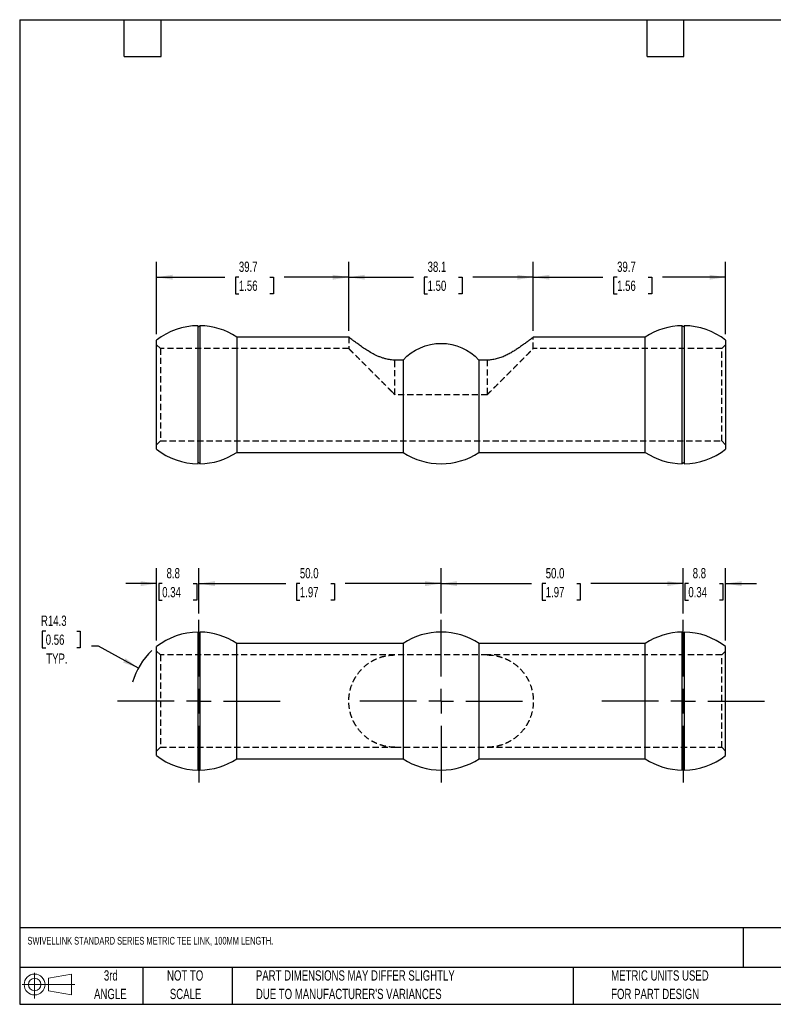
# Model space of a CAD drawing. Header units: millimetres. Extents: x 6 to 273, y 6 to 210.
# Tile 1 of 2: x 6 to 162, y 6 to 210. Entities that reach past the tile are written whole.
import ezdxf

# ---------------------------------------------------------------- set-up
doc = ezdxf.new("R2010")
doc.units = ezdxf.units.MM
doc.linetypes.add('CENTERX2', pattern=[20.32, 12.7, -2.54, 2.54, -2.54])
doc.linetypes.add('HIDDEN', pattern=[1.905, 1.27, -0.635])
doc.layers.add('CENTER', color=40, linetype='CENTERX2')
doc.layers.add('HIDDEN', color=102, linetype='HIDDEN')
doc.layers.add('DIMENSIONS', color=140, linetype='Continuous', lineweight=25)
doc.layers.add('TEXT', color=140, linetype='Continuous', lineweight=25)
doc.styles.add('SLDTEXTSTYLE0', font='TXT', dxfattribs={"width": 0.7})
doc.dimstyles.new('SLDDIMSTYLE0', dxfattribs={"dimtxt": 2.158008, "dimasz": 3.302, "dimexe": 0, "dimexo": 0.0625, "dimgap": 0.539502, "dimtad": 0, "dimtih": 1, "dimtoh": 1, "dimrnd": 1e-09, "dimzin": 12, "dimdsep": 46, "dimtxsty": 'SLDTEXTSTYLE0', "dimsah": 1, "dimcen": 0, "dimadec": 0, "dimazin": 3, "dimtfac": 1, "dimtofl": 0, "dimtmove": 0, "dimatfit": 3, "dimfxl": 0, "dimfrac": 2, "dimtolj": 1, "dimtzin": 12, "dimarcsym": 0})
doc.dimstyles.new('SLDDIMSTYLE1', dxfattribs={"dimtxt": 2.158008, "dimasz": 3.302, "dimexe": 0, "dimexo": 0.0625, "dimgap": 0.539502, "dimtad": 0, "dimtih": 1, "dimtoh": 1, "dimrnd": 1e-09, "dimzin": 12, "dimdsep": 46, "dimtxsty": 'SLDTEXTSTYLE0', "dimsah": 1, "dimcen": 0.09, "dimadec": 0, "dimazin": 3, "dimtfac": 1, "dimtmove": 0, "dimatfit": 0, "dimfxl": 0, "dimfrac": 2, "dimtolj": 1, "dimtzin": 12, "dimarcsym": 0})
doc.dimstyles.new('SLDDIMSTYLE2', dxfattribs={"dimtxt": 2.158008, "dimasz": 3.302, "dimexe": 0, "dimexo": 0.0625, "dimgap": 0.539502, "dimtad": 0, "dimtih": 1, "dimtoh": 1, "dimrnd": 1e-09, "dimzin": 4, "dimdsep": 46, "dimtxsty": 'SLDTEXTSTYLE0', "dimsah": 1, "dimcen": 0.09, "dimadec": 0, "dimazin": 1, "dimtfac": 1, "dimtofl": 0, "dimtmove": 0, "dimatfit": 3, "dimfxl": 0, "dimfrac": 2, "dimtolj": 1, "dimtzin": 12, "dimarcsym": 0})
doc.dimstyles.new('SLDDIMSTYLE4', dxfattribs={"dimtxt": 2.158008, "dimasz": 3.302, "dimexe": 0, "dimexo": 0.0625, "dimgap": 0.539502, "dimtad": 0, "dimtih": 1, "dimtoh": 1, "dimrnd": 1e-09, "dimzin": 12, "dimdsep": 46, "dimtxsty": 'SLDTEXTSTYLE0', "dimsah": 1, "dimcen": 0.09, "dimadec": 0, "dimazin": 3, "dimtfac": 1, "dimtofl": 0, "dimtmove": 0, "dimatfit": 3, "dimfxl": 0, "dimfrac": 2, "dimtolj": 1, "dimtzin": 12, "dimarcsym": 0})

# ---------------------------------------------------------------- blocks, each defined once
blk = doc.blocks.new('Block11')
at = {"color": 7, "linetype": 'Continuous', "lineweight": 18}
for p, q in [((2.59, 5.31), (2.59, 0)), ((5.48, 4.17), (10.18, 5.03)), ((5.48, 1.6), (5.48, 4.17)), ((10.18, 5.03), (10.18, 0.73)), ((0, 2.88), (10.87, 2.88)), ((5.48, 1.6), (10.18, 0.73))]:
    blk.add_line(p, q, dxfattribs=at)
for radius in [2.15, 1.29]:
    blk.add_circle((2.59, 2.88), radius, dxfattribs=at)
blk = doc.blocks.new('Block12')
at = {"color": 7, "linetype": 'Continuous'}
blk.add_blockref('Block11', (0, 0), dxfattribs=at)
blk = doc.blocks.new('SW_NOTE_0_2')
at = {"layer": 'TEXT', "color": 0, "char_height": 2.1167, "attachment_point": 1, "style": 'SLDTEXTSTYLE0'}
for s, insert in [('PART DIMENSIONS MAY DIFFER SLIGHTLY', (0, 2.73)), ("DUE TO MANUFACTURER'S VARIANCES", (0, -1.09))]:
    blk.add_mtext(s, dxfattribs=dict(at, insert=insert))
blk = doc.blocks.new('SW_NOTE_0_3')
at = {"layer": 'TEXT', "color": 0, "char_height": 2.117, "attachment_point": 2, "style": 'SLDTEXTSTYLE0'}
for s, insert in [('NOT TO', (5.26, 2.73)), ('SCALE', (5.35, -1.09))]:
    blk.add_mtext(s, dxfattribs=dict(at, insert=insert))
blk = doc.blocks.new('SW_NOTE_0_4')
at = {"layer": 'TEXT', "color": 0, "char_height": 2.117, "attachment_point": 2, "style": 'SLDTEXTSTYLE0'}
for s, insert in [('3rd', (2.32, 2.73)), ('ANGLE', (2.22, -1.09))]:
    blk.add_mtext(s, dxfattribs=dict(at, insert=insert))
blk = doc.blocks.new('SW_NOTE_0_5')
at = {"layer": 'TEXT', "color": 0, "char_height": 2.1167, "attachment_point": 1, "style": 'SLDTEXTSTYLE0'}
for s, insert in [('METRIC UNITS USED', (0, 2.73)), ('FOR PART DESIGN', (0, -1.09))]:
    blk.add_mtext(s, dxfattribs=dict(at, insert=insert))
blk = doc.blocks.new('_D')
at = {"layer": 'DIMENSIONS'}
for p, q in [((11.73, 83.36), (11.01, 83.36)), ((11.01, 83.36), (11.01, 79.93)), ((18.14, 83.36), (18.87, 83.36)), ((18.87, 83.36), (18.87, 79.93)), ((11.01, 79.93), (11.73, 79.93)), ((18.87, 79.93), (18.14, 79.93)), ((22.64, 80.23), (21.18, 80.23)), ((30.85, 75.75), (22.64, 80.23))]:
    blk.add_line(p, q, dxfattribs=at)
blk.add_arc((43.36, 68.92), 14.25, 132.9747, 163.9419, dxfattribs=at)
blk.add_solid([(30.85, 75.75), (28.2, 77.77), (27.71, 76.88)], dxfattribs=at)
at = {"layer": 'DIMENSIONS', "char_height": 2.117, "attachment_point": 1, "style": 'SLDTEXTSTYLE0'}
for s, insert in [('R14.3', (10.75, 86.57)), ('0.56', (11.73, 82.66)), ('TYP.', (11.83, 78.75))]:
    blk.add_mtext(s, dxfattribs=dict(at, insert=insert))
blk = doc.blocks.new('_D_1')
at = {"layer": 'DIMENSIONS'}
for p, q in [((34.61, 81.44), (34.61, 96.35)), ((43.36, 86.98), (43.36, 96.35)), ((34.61, 93.17), (28.26, 93.17)), ((35.78, 93.17), (35.06, 93.17)), ((35.06, 93.17), (35.06, 89.74)), ((42.2, 93.17), (42.92, 93.17)), ((42.92, 93.17), (42.92, 89.74)), ((43.36, 93.17), (49.71, 93.17)), ((35.06, 89.74), (35.78, 89.74)), ((42.92, 89.74), (42.2, 89.74))]:
    blk.add_line(p, q, dxfattribs=at)
for points in [[(34.61, 93.17), (31.31, 93.68), (31.31, 92.66)], [(43.36, 93.17), (46.66, 92.66), (46.66, 93.68)]]:
    blk.add_solid(points, dxfattribs=at)
at = {"layer": 'DIMENSIONS', "char_height": 2.117, "attachment_point": 1, "style": 'SLDTEXTSTYLE0'}
for s, insert in [('8.8', (36.68, 96.38)), ('0.34', (35.78, 92.47))]:
    blk.add_mtext(s, dxfattribs=dict(at, insert=insert))
blk = doc.blocks.new('_D_2')
at = {"layer": 'DIMENSIONS'}
for p, q in [((43.36, 86.98), (43.36, 96.35)), ((93.36, 86.98), (93.36, 96.35)), ((43.36, 93.17), (61.28, 93.17)), ((64.21, 93.17), (63.48, 93.17)), ((63.48, 93.17), (63.48, 89.74)), ((70.62, 93.17), (71.34, 93.17)), ((71.34, 93.17), (71.34, 89.74)), ((93.36, 93.17), (73.54, 93.17)), ((63.48, 89.74), (64.21, 89.74)), ((71.34, 89.74), (70.62, 89.74))]:
    blk.add_line(p, q, dxfattribs=at)
for points in [[(43.36, 93.17), (46.66, 92.66), (46.66, 93.68)], [(93.36, 93.17), (90.06, 93.68), (90.06, 92.66)]]:
    blk.add_solid(points, dxfattribs=at)
at = {"layer": 'DIMENSIONS', "char_height": 2.117, "attachment_point": 1, "style": 'SLDTEXTSTYLE0'}
for s, insert in [('50.0', (64.21, 96.38)), ('1.97', (64.21, 92.47))]:
    blk.add_mtext(s, dxfattribs=dict(at, insert=insert))
blk = doc.blocks.new('_D_3')
at = {"layer": 'DIMENSIONS'}
for p, q in [((93.36, 86.98), (93.36, 96.35)), ((143.36, 86.98), (143.36, 96.35)), ((93.36, 93.17), (112.04, 93.17)), ((114.97, 93.17), (114.24, 93.17)), ((114.24, 93.17), (114.24, 89.74)), ((121.38, 93.17), (122.1, 93.17)), ((122.1, 93.17), (122.1, 89.74)), ((143.36, 93.17), (124.3, 93.17)), ((114.24, 89.74), (114.97, 89.74)), ((122.1, 89.74), (121.38, 89.74))]:
    blk.add_line(p, q, dxfattribs=at)
for points in [[(93.36, 93.17), (96.66, 92.66), (96.66, 93.68)], [(143.36, 93.17), (140.06, 93.68), (140.06, 92.66)]]:
    blk.add_solid(points, dxfattribs=at)
at = {"layer": 'DIMENSIONS', "char_height": 2.117, "attachment_point": 1, "style": 'SLDTEXTSTYLE0'}
for s, insert in [('50.0', (114.97, 96.38)), ('1.97', (114.97, 92.47))]:
    blk.add_mtext(s, dxfattribs=dict(at, insert=insert))
blk = doc.blocks.new('_D_4')
at = {"layer": 'DIMENSIONS'}
for p, q in [((143.36, 86.98), (143.36, 96.35)), ((152.11, 81.44), (152.11, 96.35)), ((143.36, 93.17), (137.01, 93.17)), ((144.42, 93.17), (143.69, 93.17)), ((143.69, 93.17), (143.69, 89.74)), ((150.83, 93.17), (151.56, 93.17)), ((151.56, 93.17), (151.56, 89.74)), ((152.11, 93.17), (158.46, 93.17)), ((143.69, 89.74), (144.42, 89.74)), ((151.56, 89.74), (150.83, 89.74))]:
    blk.add_line(p, q, dxfattribs=at)
for points in [[(143.36, 93.17), (140.06, 93.68), (140.06, 92.66)], [(152.11, 93.17), (155.41, 92.66), (155.41, 93.68)]]:
    blk.add_solid(points, dxfattribs=at)
at = {"layer": 'DIMENSIONS', "char_height": 2.117, "attachment_point": 1, "style": 'SLDTEXTSTYLE0'}
for s, insert in [('8.8', (145.32, 96.38)), ('0.34', (144.42, 92.47))]:
    blk.add_mtext(s, dxfattribs=dict(at, insert=insert))
blk = doc.blocks.new('SW_CENTERMARKSYMBOL_0')
at = {"layer": 'CENTER', "color": 0}
for p, q in [((0, 5.08), (0, 16.79)), ((0, 0), (0, 2.54)), ((-5.08, 0), (-16.79, 0)), ((0, 0), (-2.54, 0)), ((0, 0), (0, -2.54)), ((0, 0), (2.54, 0)), ((5.08, 0), (16.79, 0)), ((0, -5.08), (0, -16.79))]:
    blk.add_line(p, q, dxfattribs=at)
blk = doc.blocks.new('SW_CENTERMARKSYMBOL_1')
at = {"layer": 'CENTER', "color": 0}
for p, q in [((0, 5.08), (0, 16.79)), ((0, 0), (0, 2.54)), ((-5.08, 0), (-16.79, 0)), ((0, 0), (-2.54, 0)), ((0, 0), (0, -2.54)), ((0, 0), (2.54, 0)), ((5.08, 0), (16.79, 0)), ((0, -5.08), (0, -16.79))]:
    blk.add_line(p, q, dxfattribs=at)
blk = doc.blocks.new('SW_CENTERMARKSYMBOL_2')
at = {"layer": 'CENTER', "color": 0}
for p, q in [((0, 5.08), (0, 16.79)), ((0, 0), (0, 2.54)), ((-5.08, 0), (-16.79, 0)), ((0, 0), (-2.54, 0)), ((0, 0), (0, -2.54)), ((0, 0), (2.54, 0)), ((5.08, 0), (16.79, 0)), ((0, -5.08), (0, -16.79))]:
    blk.add_line(p, q, dxfattribs=at)
blk = doc.blocks.new('_D_7')
at = {"layer": 'DIMENSIONS'}
for p, q in [((34.61, 144.67), (34.61, 159.58)), ((74.31, 145.33), (74.31, 159.58)), ((34.61, 156.4), (48.68, 156.4)), ((51.61, 156.4), (50.88, 156.4)), ((50.88, 156.4), (50.88, 152.97)), ((58.02, 156.4), (58.75, 156.4)), ((58.75, 156.4), (58.75, 152.97)), ((74.31, 156.4), (60.94, 156.4)), ((50.88, 152.97), (51.61, 152.97)), ((58.75, 152.97), (58.02, 152.97))]:
    blk.add_line(p, q, dxfattribs=at)
for points in [[(34.61, 156.4), (37.91, 155.9), (37.91, 156.91)], [(74.31, 156.4), (71.01, 156.91), (71.01, 155.9)]]:
    blk.add_solid(points, dxfattribs=at)
at = {"layer": 'DIMENSIONS', "char_height": 2.117, "attachment_point": 1, "style": 'SLDTEXTSTYLE0'}
for s, insert in [('39.7', (51.61, 159.62)), ('1.56', (51.61, 155.7))]:
    blk.add_mtext(s, dxfattribs=dict(at, insert=insert))
blk = doc.blocks.new('_D_8')
at = {"layer": 'DIMENSIONS'}
for p, q in [((74.31, 145.33), (74.31, 159.58)), ((112.41, 145.33), (112.41, 159.58)), ((74.31, 156.4), (87.65, 156.4)), ((90.58, 156.4), (89.85, 156.4)), ((89.85, 156.4), (89.85, 152.97)), ((96.99, 156.4), (97.71, 156.4)), ((97.71, 156.4), (97.71, 152.97)), ((112.41, 156.4), (99.91, 156.4)), ((89.85, 152.97), (90.58, 152.97)), ((97.71, 152.97), (96.99, 152.97))]:
    blk.add_line(p, q, dxfattribs=at)
for points in [[(74.31, 156.4), (77.61, 155.9), (77.61, 156.91)], [(112.41, 156.4), (109.11, 156.91), (109.11, 155.9)]]:
    blk.add_solid(points, dxfattribs=at)
at = {"layer": 'DIMENSIONS', "char_height": 2.117, "attachment_point": 1, "style": 'SLDTEXTSTYLE0'}
for s, insert in [('38.1', (90.58, 159.62)), ('1.50', (90.58, 155.7))]:
    blk.add_mtext(s, dxfattribs=dict(at, insert=insert))
blk = doc.blocks.new('_D_9')
at = {"layer": 'DIMENSIONS'}
for p, q in [((112.41, 145.33), (112.41, 159.58)), ((152.11, 144.67), (152.11, 159.58)), ((112.41, 156.4), (126.79, 156.4)), ((129.71, 156.4), (128.99, 156.4)), ((128.99, 156.4), (128.99, 152.97)), ((136.12, 156.4), (136.85, 156.4)), ((136.85, 156.4), (136.85, 152.97)), ((152.11, 156.4), (139.05, 156.4)), ((128.99, 152.97), (129.71, 152.97)), ((136.85, 152.97), (136.12, 152.97))]:
    blk.add_line(p, q, dxfattribs=at)
for points in [[(112.41, 156.4), (115.71, 155.9), (115.71, 156.91)], [(152.11, 156.4), (148.81, 156.91), (148.81, 155.9)]]:
    blk.add_solid(points, dxfattribs=at)
at = {"layer": 'DIMENSIONS', "char_height": 2.117, "attachment_point": 1, "style": 'SLDTEXTSTYLE0'}
for s, insert in [('39.7', (129.71, 159.62)), ('1.56', (129.71, 155.7))]:
    blk.add_mtext(s, dxfattribs=dict(at, insert=insert))

msp = doc.modelspace()

# ---------------------------------------------------------------- linework, layer by layer
for p, q in [((74.312, 144.059), (51.191, 144.059)), ((135.532, 144.059), (112.411, 144.059)), ((85.532, 139.296), (83.836, 139.296)), ((102.886, 139.296), (101.191, 139.296)), ((51.191, 120.246), (85.532, 120.246)), ((101.191, 120.246), (135.532, 120.246)), ((85.532, 80.828), (51.191, 80.828)), ((51.191, 57.015), (51.191, 80.828)), ((135.532, 80.828), (101.191, 80.828)), ((152.111, 57.675), (152.111, 80.169)), ((51.191, 57.015), (85.532, 57.015)), ((101.191, 57.015), (135.532, 57.015))]:
    msp.add_line(p, q)
for centre, radius, start, end in [((43.361, 132.153), 14.25, 90.76514, 127.88163), ((43.361, 146.403), 0.191, 180, 0), ((43.361, 132.153), 14.25, 56.67208, 89.23219), ((143.361, 132.153), 14.25, 90.76514, 123.33023), ((143.361, 146.403), 0.191, 180, 0), ((143.361, 132.153), 14.25, 52.11603, 89.23219), ((43.361, 132.153), 14.25, 232.11929, 269.23564), ((43.361, 132.153), 14.25, 270.76766, 303.32869), ((93.361, 132.153), 14.25, 236.66868, 303.32874), ((143.361, 132.153), 14.25, 236.66871, 269.23564), ((143.361, 132.153), 14.25, 270.76766, 307.88346), ((43.361, 117.903), 0.191, 0, 180), ((143.361, 117.903), 0.191, 0, 180), ((43.361, 68.922), 14.25, 90.76472, 127.88043), ((43.361, 83.172), 0.191, 180, 0), ((43.361, 68.922), 14.25, 56.67166, 89.23433), ((93.361, 68.922), 14.25, 90, 123.38613), ((93.361, 68.922), 14.25, 56.60848, 90), ((143.361, 68.922), 14.25, 90.76472, 123.33078), ((143.361, 83.172), 0.191, 180, 0), ((143.361, 68.922), 14.25, 52.11723, 89.23433), ((43.361, 68.922), 14.25, 232.11723, 269.23433), ((43.361, 68.922), 14.25, 270.76472, 303.33078), ((93.361, 68.922), 14.25, 236.60848, 270), ((93.361, 68.922), 14.25, 270, 303.38613), ((143.361, 68.922), 14.25, 236.67166, 269.23433), ((143.361, 68.922), 14.25, 270.76472, 307.88043), ((43.361, 54.672), 0.191, 0, 180), ((143.361, 54.672), 0.191, 0, 180)]:
    msp.add_arc(centre, radius, start, end)
for points, knots in [([(43.171, 117.904), (43.171, 117.904), (43.171, 117.863), (43.171, 118.004), (43.171, 118.345), (43.171, 118.952), (43.171, 119.777), (43.171, 120.816), (43.171, 122.048), (43.171, 123.454), (43.171, 125.008), (43.171, 126.684), (43.171, 128.454), (43.171, 130.287), (43.171, 132.153), (43.171, 134.018), (43.171, 135.851), (43.171, 137.621), (43.171, 139.297), (43.171, 140.852), (43.171, 142.257), (43.171, 143.489), (43.171, 144.528), (43.171, 145.353), (43.171, 145.96), (43.171, 146.301), (43.171, 146.442), (43.171, 146.401), (43.171, 146.401)], [0, 0, 0, 0, 0.0000571, 0.0417187, 0.0833802, 0.1250418, 0.1667034, 0.208365, 0.2500265, 0.2916881, 0.3333497, 0.3750113, 0.4166728, 0.4583344, 0.499996, 0.5416576, 0.5833191, 0.6249807, 0.6666423, 0.7083039, 0.7499654, 0.791627, 0.8332886, 0.8749502, 0.9166117, 0.9582733, 0.9999349, 1, 1, 1, 1]), ([(43.552, 146.401), (43.552, 146.401), (43.552, 146.442), (43.552, 146.301), (43.552, 145.96), (43.552, 145.353), (43.552, 144.528), (43.552, 143.489), (43.552, 142.257), (43.552, 140.852), (43.552, 139.297), (43.552, 137.621), (43.552, 135.851), (43.552, 134.018), (43.552, 132.774), (43.552, 132.153)], [0, 0, 0, 0, 0.0000998, 0.0834248, 0.1667498, 0.2500748, 0.3333999, 0.4167249, 0.5000499, 0.5833749, 0.6666999, 0.7500249, 0.83335, 0.916675, 1, 1, 1, 1]), ([(143.171, 117.904), (143.171, 117.904), (143.171, 117.863), (143.171, 118.004), (143.171, 118.345), (143.171, 118.952), (143.171, 119.777), (143.171, 120.816), (143.171, 122.048), (143.171, 123.454), (143.171, 125.008), (143.171, 126.684), (143.171, 128.454), (143.171, 130.287), (143.171, 132.153), (143.171, 134.018), (143.171, 135.851), (143.171, 137.621), (143.171, 139.297), (143.171, 140.852), (143.171, 142.257), (143.171, 143.489), (143.171, 144.528), (143.171, 145.353), (143.171, 145.96), (143.171, 146.301), (143.171, 146.442), (143.171, 146.401), (143.171, 146.401)], [0, 0, 0, 0, 0.0000571, 0.0417187, 0.0833802, 0.1250418, 0.1667034, 0.208365, 0.2500265, 0.2916881, 0.3333497, 0.3750113, 0.4166728, 0.4583344, 0.499996, 0.5416576, 0.5833191, 0.6249807, 0.6666423, 0.7083039, 0.7499654, 0.791627, 0.8332886, 0.8749502, 0.9166117, 0.9582733, 0.9999349, 1, 1, 1, 1]), ([(143.552, 146.401), (143.552, 146.401), (143.552, 146.442), (143.552, 146.301), (143.552, 145.96), (143.552, 145.353), (143.552, 144.528), (143.552, 143.489), (143.552, 142.257), (143.552, 140.852), (143.552, 139.297), (143.552, 137.621), (143.552, 135.851), (143.552, 134.018), (143.552, 132.774), (143.552, 132.153)], [0, 0, 0, 0, 0.0000998, 0.0834248, 0.1667498, 0.2500748, 0.3333999, 0.4167249, 0.5000499, 0.5833749, 0.6666999, 0.7500249, 0.83335, 0.916675, 1, 1, 1, 1]), ([(34.611, 120.906), (34.611, 120.906), (34.611, 120.878), (34.611, 120.975), (34.611, 121.218), (34.611, 121.634), (34.611, 122.149), (34.611, 122.727), (34.611, 123.407), (34.611, 124.186), (34.611, 125.048), (34.611, 125.981), (34.611, 126.97), (34.611, 128.102), (34.611, 129.375), (34.611, 130.767), (34.611, 132.152), (34.611, 133.538), (34.611, 134.93), (34.611, 136.203), (34.611, 137.335), (34.611, 138.324), (34.611, 139.257), (34.611, 140.12), (34.611, 140.898), (34.611, 141.578), (34.611, 142.156), (34.611, 142.672), (34.611, 143.081), (34.611, 143.351), (34.611, 143.384), (34.611, 143.4)], [0, 0, 0, 0, 0.0000549, 0.0388634, 0.0788823, 0.1200314, 0.152188, 0.1843596, 0.2172005, 0.2500566, 0.2828974, 0.3157535, 0.3479102, 0.3800817, 0.4212177, 0.4612364, 0.5000582, 0.5388666, 0.5788855, 0.6200346, 0.6521913, 0.6843628, 0.7172037, 0.7500598, 0.7829007, 0.8157568, 0.8479134, 0.880085, 0.9212209, 0.9612396, 1, 1, 1, 1]), ([(51.191, 144.059), (51.191, 144.059), (51.191, 144.093), (51.191, 143.975), (51.191, 143.69), (51.191, 143.183), (51.191, 142.494), (51.191, 141.625), (51.191, 140.596), (51.191, 139.421), (51.191, 138.123), (51.191, 136.722), (51.191, 135.243), (51.191, 133.711), (51.191, 132.153), (51.191, 130.594), (51.191, 129.062), (51.191, 127.583), (51.191, 126.182), (51.191, 124.884), (51.191, 123.71), (51.191, 122.68), (51.191, 121.812), (51.191, 121.122), (51.191, 120.615), (51.191, 120.33), (51.191, 120.212), (51.191, 120.246), (51.191, 120.247)], [0, 0, 0, 0, 0.0000542, 0.041716, 0.0833777, 0.1250395, 0.1667012, 0.208363, 0.2500248, 0.2916865, 0.3333483, 0.37501, 0.4166718, 0.4583335, 0.4999953, 0.541657, 0.5833188, 0.6249805, 0.6666423, 0.708304, 0.7499658, 0.7916275, 0.8332893, 0.874951, 0.9166128, 0.9582745, 0.9999363, 1, 1, 1, 1]), ([(83.836, 139.296), (83.528, 139.308), (82.901, 139.332), (82.074, 139.499), (81.352, 139.708), (80.724, 139.938), (79.939, 140.278), (79.027, 140.75), (78.042, 141.341), (77.142, 141.936), (76.338, 142.505), (75.643, 143.02), (75.115, 143.426), (74.738, 143.719), (74.493, 143.914), (74.339, 144.036), (74.321, 144.051), (74.312, 144.059)], [0, 0, 0, 0, 0.0583093, 0.1185432, 0.1604574, 0.2041769, 0.2500112, 0.3322113, 0.4164635, 0.5000157, 0.5838964, 0.6677743, 0.7505789, 0.8148621, 0.8775624, 0.9392687, 1, 1, 1, 1]), ([(85.532, 139.296), (87.54, 141.497), (90.382, 142.752), (96.341, 142.752), (99.183, 141.497), (101.191, 139.296)], [0, 0, 0, 0, 0.5, 0.5, 1, 1, 1, 1]), ([(112.411, 144.059), (112.411, 144.059), (112.427, 144.072), (112.37, 144.025), (112.229, 143.913), (111.977, 143.713), (111.6, 143.42), (111.071, 143.014), (110.378, 142.5), (109.642, 141.98), (108.907, 141.49), (108.192, 141.045), (107.432, 140.611), (106.594, 140.189), (105.703, 139.814), (104.76, 139.521), (103.822, 139.332), (103.195, 139.308), (102.886, 139.296)], [0, 0, 0, 0, 0.0005986, 0.0619774, 0.123744, 0.1865168, 0.2508853, 0.3332569, 0.4168305, 0.5005491, 0.5630392, 0.6247708, 0.688712, 0.7499179, 0.8178707, 0.8814027, 0.9416643, 1, 1, 1, 1]), ([(135.532, 120.246), (135.532, 120.246), (135.532, 120.212), (135.532, 120.33), (135.532, 120.615), (135.532, 121.122), (135.532, 121.812), (135.532, 122.68), (135.532, 123.71), (135.532, 124.884), (135.532, 126.182), (135.532, 127.583), (135.532, 129.062), (135.532, 130.594), (135.532, 132.153), (135.532, 133.711), (135.532, 135.243), (135.532, 136.722), (135.532, 138.123), (135.532, 139.421), (135.532, 140.596), (135.532, 141.625), (135.532, 142.494), (135.532, 143.183), (135.532, 143.69), (135.532, 143.975), (135.532, 144.093), (135.532, 144.059), (135.532, 144.059)], [0, 0, 0, 0, 0.0000367, 0.0417012, 0.0833658, 0.1250304, 0.166695, 0.2083596, 0.2500242, 0.2916888, 0.3333533, 0.3750179, 0.4166825, 0.4583471, 0.5000117, 0.5416763, 0.5833408, 0.6250054, 0.66667, 0.7083346, 0.7499992, 0.7916638, 0.8333284, 0.8749929, 0.9166575, 0.9583221, 0.9999867, 1, 1, 1, 1]), ([(152.111, 143.4), (152.111, 143.4), (152.111, 143.428), (152.111, 143.33), (152.111, 143.087), (152.111, 142.671), (152.111, 142.157), (152.111, 141.578), (152.111, 140.898), (152.111, 140.12), (152.111, 139.257), (152.111, 138.325), (152.111, 137.335), (152.111, 136.204), (152.111, 134.931), (152.111, 133.539), (152.111, 132.153), (152.111, 130.767), (152.111, 129.375), (152.111, 128.102), (152.111, 126.97), (152.111, 125.981), (152.111, 125.048), (152.111, 124.186), (152.111, 123.407), (152.111, 122.727), (152.111, 122.149), (152.111, 121.633), (152.111, 121.224), (152.111, 120.954), (152.111, 120.922), (152.111, 120.905)], [0, 0, 0, 0, 0.0000437, 0.0388511, 0.078869, 0.1200172, 0.152173, 0.1843437, 0.2171838, 0.2500391, 0.2828791, 0.3157344, 0.3478903, 0.380061, 0.4211959, 0.4612136, 0.5000345, 0.538842, 0.5788599, 0.620008, 0.6521638, 0.6843346, 0.7171746, 0.7500299, 0.78287, 0.8157253, 0.8478811, 0.8800519, 0.9211868, 0.9612045, 1, 1, 1, 1]), ([(85.532, 139.296), (85.532, 138.844), (85.532, 137.939), (85.532, 136.434), (85.532, 134.857), (85.532, 133.225), (85.532, 131.574), (85.532, 129.934), (85.532, 128.336), (85.532, 126.811), (85.532, 125.388), (85.532, 124.095), (85.532, 122.956), (85.532, 121.992), (85.532, 121.222), (85.532, 120.666), (85.532, 120.312), (85.532, 120.268), (85.532, 120.246)], [0, 0, 0, 0, 0.06250344, 0.12500687, 0.18751031, 0.25001375, 0.31251719, 0.37502062, 0.43752406, 0.5000275, 0.56253093, 0.62503437, 0.68753781, 0.75004125, 0.81254468, 0.87504812, 0.93755156, 1, 1, 1, 1]), ([(101.191, 139.296), (101.191, 138.844), (101.191, 137.939), (101.191, 136.434), (101.191, 134.857), (101.191, 133.225), (101.191, 131.574), (101.191, 129.934), (101.191, 128.336), (101.191, 126.811), (101.191, 125.388), (101.191, 124.095), (101.191, 122.956), (101.191, 121.992), (101.191, 121.224), (101.191, 120.658), (101.191, 120.34), (101.191, 120.208), (101.191, 120.247), (101.191, 120.247)], [0, 0, 0, 0, 0.062494, 0.1249881, 0.1874821, 0.2499761, 0.3124701, 0.3749642, 0.4374582, 0.4999522, 0.5624462, 0.6249403, 0.6874343, 0.7499283, 0.8124223, 0.8749164, 0.9374104, 0.9999044, 1, 1, 1, 1]), ([(43.552, 132.153), (43.552, 131.531), (43.552, 130.287), (43.552, 128.454), (43.552, 126.684), (43.552, 125.008), (43.552, 123.454), (43.552, 122.048), (43.552, 120.816), (43.552, 119.778), (43.552, 118.95), (43.552, 118.353), (43.552, 117.975), (43.552, 117.928), (43.552, 117.904)], [0, 0, 0, 0, 0.0833387, 0.1666775, 0.2500162, 0.3333549, 0.4166936, 0.5000324, 0.5833711, 0.6667098, 0.7500486, 0.8333873, 0.916726, 1, 1, 1, 1]), ([(143.552, 132.153), (143.552, 131.531), (143.552, 130.287), (143.552, 128.454), (143.552, 126.684), (143.552, 125.008), (143.552, 123.454), (143.552, 122.048), (143.552, 120.816), (143.552, 119.777), (143.552, 118.952), (143.552, 118.345), (143.552, 118.004), (143.552, 117.863), (143.552, 117.904), (143.552, 117.904)], [0, 0, 0, 0, 0.0833279, 0.1666559, 0.2499838, 0.3333118, 0.4166397, 0.4999676, 0.5832956, 0.6666235, 0.7499515, 0.8332794, 0.9166073, 0.9999353, 1, 1, 1, 1]), ([(43.171, 54.673), (43.171, 54.697), (43.171, 54.744), (43.171, 55.122), (43.171, 55.719), (43.171, 56.547), (43.171, 57.585), (43.171, 58.818), (43.171, 60.223), (43.171, 61.777), (43.171, 63.453), (43.171, 65.223), (43.171, 67.057), (43.171, 68.922), (43.171, 70.787), (43.171, 72.62), (43.171, 74.39), (43.171, 76.066), (43.171, 77.621), (43.171, 79.026), (43.171, 80.258), (43.171, 81.297), (43.171, 82.124), (43.171, 82.721), (43.171, 83.1), (43.171, 83.147), (43.171, 83.17)], [0, 0, 0, 0, 0.0416675, 0.083335, 0.1250026, 0.1666701, 0.2083376, 0.2500051, 0.2916726, 0.3333401, 0.3750077, 0.4166752, 0.4583427, 0.5000102, 0.5416777, 0.5833453, 0.6250128, 0.6666803, 0.7083478, 0.7500153, 0.7916828, 0.8333504, 0.8750179, 0.9166854, 0.9583529, 1, 1, 1, 1]), ([(43.552, 83.17), (43.552, 83.147), (43.552, 83.1), (43.552, 82.721), (43.552, 82.124), (43.552, 81.297), (43.552, 80.258), (43.552, 79.026), (43.552, 77.621), (43.552, 76.066), (43.552, 74.39), (43.552, 72.62), (43.552, 70.787), (43.552, 68.922), (43.552, 67.057), (43.552, 65.223), (43.552, 63.453), (43.552, 61.777), (43.552, 60.223), (43.552, 58.818), (43.552, 57.585), (43.552, 56.546), (43.552, 55.721), (43.552, 55.114), (43.552, 54.773), (43.552, 54.632), (43.552, 54.673), (43.552, 54.673)], [0, 0, 0, 0, 0.0416658, 0.0833316, 0.1249974, 0.1666633, 0.2083291, 0.2499949, 0.2916607, 0.3333265, 0.3749923, 0.4166582, 0.458324, 0.4999898, 0.5416556, 0.5833214, 0.6249872, 0.666653, 0.7083189, 0.7499847, 0.7916505, 0.8333163, 0.8749821, 0.9166479, 0.9583138, 0.9999796, 1, 1, 1, 1]), ([(143.171, 54.673), (143.171, 54.697), (143.171, 54.744), (143.171, 55.122), (143.171, 55.719), (143.171, 56.547), (143.171, 57.585), (143.171, 58.818), (143.171, 60.223), (143.171, 61.777), (143.171, 63.453), (143.171, 65.223), (143.171, 67.057), (143.171, 68.922), (143.171, 70.787), (143.171, 72.62), (143.171, 74.39), (143.171, 76.066), (143.171, 77.621), (143.171, 79.026), (143.171, 80.258), (143.171, 81.297), (143.171, 82.122), (143.171, 82.729), (143.171, 83.07), (143.171, 83.211), (143.171, 83.17), (143.171, 83.17)], [0, 0, 0, 0, 0.04166582, 0.08333163, 0.12499745, 0.16666326, 0.20832908, 0.24999489, 0.29166071, 0.33332652, 0.37499234, 0.41665815, 0.45832397, 0.49998979, 0.5416556, 0.58332142, 0.62498723, 0.66665305, 0.70831886, 0.74998468, 0.79165049, 0.83331631, 0.87498212, 0.91664794, 0.95831375, 0.99997957, 1, 1, 1, 1]), ([(143.552, 83.17), (143.552, 83.147), (143.552, 83.1), (143.552, 82.721), (143.552, 82.124), (143.552, 81.297), (143.552, 80.258), (143.552, 79.026), (143.552, 77.621), (143.552, 76.066), (143.552, 74.39), (143.552, 72.62), (143.552, 70.787), (143.552, 68.922), (143.552, 67.057), (143.552, 65.223), (143.552, 63.453), (143.552, 61.777), (143.552, 60.223), (143.552, 58.818), (143.552, 57.585), (143.552, 56.547), (143.552, 55.719), (143.552, 55.122), (143.552, 54.744), (143.552, 54.697), (143.552, 54.673)], [0, 0, 0, 0, 0.0416675, 0.083335, 0.1250026, 0.1666701, 0.2083376, 0.2500051, 0.2916726, 0.3333401, 0.3750077, 0.4166752, 0.4583427, 0.5000102, 0.5416777, 0.5833453, 0.6250128, 0.6666803, 0.7083478, 0.7500153, 0.7916828, 0.8333504, 0.8750179, 0.9166854, 0.9583529, 1, 1, 1, 1]), ([(34.611, 57.675), (34.611, 57.691), (34.611, 57.723), (34.611, 57.993), (34.611, 58.402), (34.611, 58.918), (34.611, 59.496), (34.611, 60.176), (34.611, 60.955), (34.611, 61.817), (34.611, 62.75), (34.611, 63.739), (34.611, 64.871), (34.611, 66.144), (34.611, 67.536), (34.611, 68.922), (34.611, 70.307), (34.611, 71.699), (34.611, 72.972), (34.611, 74.104), (34.611, 75.094), (34.611, 76.026), (34.611, 76.889), (34.611, 77.667), (34.611, 78.347), (34.611, 78.925), (34.611, 79.441), (34.611, 79.85), (34.611, 80.12), (34.611, 80.153), (34.611, 80.169)], [0, 0, 0, 0, 0.0388125, 0.0788287, 0.1199786, 0.1521358, 0.1843079, 0.2171494, 0.250006, 0.2828475, 0.3157042, 0.3478614, 0.3800335, 0.4211702, 0.4611896, 0.5000121, 0.5388212, 0.5788408, 0.6199907, 0.6521479, 0.68432, 0.7171615, 0.7500182, 0.7828596, 0.8157163, 0.8478735, 0.8800456, 0.9211823, 0.9612017, 1, 1, 1, 1]), ([(85.532, 80.802), (85.532, 80.809), (85.532, 80.836), (85.532, 80.648), (85.532, 80.242), (85.532, 79.604), (85.532, 78.766), (85.532, 77.739), (85.532, 76.543), (85.532, 75.201), (85.532, 73.74), (85.532, 72.186), (85.532, 70.569), (85.532, 68.922), (85.532, 67.274), (85.532, 65.658), (85.532, 64.104), (85.532, 62.642), (85.532, 61.301), (85.532, 60.105), (85.532, 59.077), (85.532, 58.239), (85.532, 57.601), (85.532, 57.195), (85.532, 57.007), (85.532, 57.034), (85.532, 57.041)], [0, 0, 0, 0, 0.0154467, 0.0594976, 0.1035486, 0.1475995, 0.1916504, 0.2357014, 0.2797523, 0.3238033, 0.3678542, 0.4119051, 0.4559561, 0.500007, 0.5440579, 0.5881089, 0.6321598, 0.6762108, 0.7202617, 0.7643126, 0.8083636, 0.8524145, 0.8964655, 0.9405164, 0.9845673, 1, 1, 1, 1]), ([(101.191, 80.802), (101.191, 80.809), (101.191, 80.836), (101.191, 80.648), (101.191, 80.242), (101.191, 79.604), (101.191, 78.766), (101.191, 77.739), (101.191, 76.543), (101.191, 75.201), (101.191, 73.74), (101.191, 72.186), (101.191, 70.569), (101.191, 68.922), (101.191, 67.274), (101.191, 65.658), (101.191, 64.104), (101.191, 62.642), (101.191, 61.301), (101.191, 60.105), (101.191, 59.077), (101.191, 58.239), (101.191, 57.601), (101.191, 57.195), (101.191, 57.007), (101.191, 57.034), (101.191, 57.041)], [0, 0, 0, 0, 0.0154327, 0.0594836, 0.1035345, 0.1475855, 0.1916364, 0.2356874, 0.2797383, 0.3237892, 0.3678402, 0.4118911, 0.4559421, 0.499993, 0.5440439, 0.5880949, 0.6321458, 0.6761967, 0.7202477, 0.7642986, 0.8083496, 0.8524005, 0.8964514, 0.9405024, 0.9845533, 1, 1, 1, 1]), ([(135.532, 57.015), (135.532, 57.035), (135.532, 57.074), (135.532, 57.391), (135.532, 57.89), (135.532, 58.581), (135.532, 59.449), (135.532, 60.479), (135.532, 61.653), (135.532, 62.952), (135.532, 64.352), (135.532, 65.831), (135.532, 67.363), (135.532, 68.922), (135.532, 70.48), (135.532, 72.012), (135.532, 73.491), (135.532, 74.892), (135.532, 76.191), (135.532, 77.365), (135.532, 78.395), (135.532, 79.262), (135.532, 79.954), (135.532, 80.453), (135.532, 80.769), (135.532, 80.808), (135.532, 80.828)], [0, 0, 0, 0, 0.0416693, 0.0833387, 0.125008, 0.1666774, 0.2083467, 0.250016, 0.2916854, 0.3333547, 0.3750241, 0.4166934, 0.4583627, 0.5000321, 0.5417014, 0.5833708, 0.6250401, 0.6667094, 0.7083788, 0.7500481, 0.7917175, 0.8333868, 0.8750561, 0.9167255, 0.9583948, 1, 1, 1, 1])]:
    msp.add_open_spline(points, degree=3, knots=knots)
at = {"layer": 'HIDDEN'}
for p, q in [((35.405, 141.678), (34.61, 142.473)), ((74.311, 144.061), (74.311, 141.678)), ((112.411, 141.678), (112.411, 144.061)), ((152.113, 142.473), (151.318, 141.678)), ((35.405, 141.678), (35.405, 122.628)), ((74.311, 141.678), (35.405, 141.678)), ((151.318, 141.678), (112.411, 141.678)), ((151.318, 132.153), (151.318, 141.678)), ((83.836, 132.153), (83.836, 139.296)), ((102.886, 139.296), (102.886, 132.153)), ((83.196, 132.792), (83.836, 132.153)), ((102.886, 132.153), (83.836, 132.153)), ((151.318, 122.628), (151.318, 132.153)), ((34.61, 121.833), (35.405, 122.628)), ((35.405, 122.628), (151.318, 122.628)), ((151.318, 122.628), (152.113, 121.833)), ((35.405, 78.447), (34.61, 79.242)), ((35.405, 78.447), (35.405, 59.397)), ((83.836, 78.447), (35.405, 78.447)), ((102.886, 78.447), (83.836, 78.447)), ((151.318, 78.447), (102.887, 78.447)), ((152.113, 79.242), (151.318, 78.447)), ((151.318, 59.397), (151.318, 78.447)), ((34.61, 58.602), (35.405, 59.397)), ((35.405, 59.397), (83.836, 59.397)), ((83.836, 59.397), (102.886, 59.397)), ((102.887, 59.397), (151.318, 59.397)), ((151.318, 59.397), (152.113, 58.602))]:
    msp.add_line(p, q, dxfattribs=at)
for points, knots in [([(74.311, 141.678), (74.312, 141.677), (74.313, 141.676), (74.324, 141.665), (74.341, 141.648), (74.364, 141.624), (74.395, 141.593), (74.433, 141.556), (74.477, 141.511), (74.528, 141.46), (74.586, 141.402), (74.651, 141.337), (74.723, 141.266), (74.802, 141.187), (74.887, 141.102), (75.064, 140.925), (75.371, 140.618), (75.859, 140.13), (76.438, 139.55), (77.093, 138.896), (77.827, 138.162), (78.606, 137.383), (79.448, 136.541), (80.295, 135.694), (81.189, 134.799), (81.933, 134.056), (82.592, 133.396), (83.17, 132.818), (83.6, 132.389), (83.836, 132.153)], [0, 0, 0, 0, 0.0139437, 0.0279216, 0.0419438, 0.0560203, 0.0701607, 0.0843748, 0.0986721, 0.1130618, 0.1275533, 0.1421553, 0.1568769, 0.1717264, 0.1867122, 0.2018424, 0.2585864, 0.318323, 0.3801346, 0.4460299, 0.5118616, 0.5827343, 0.6503163, 0.7241177, 0.7900727, 0.8648737, 0.8998182, 0.9448605, 1, 1, 1, 1]), ([(102.886, 132.153), (102.993, 132.259), (103.198, 132.465), (103.494, 132.76), (103.766, 133.032), (104.014, 133.279), (104.237, 133.503), (104.436, 133.703), (104.879, 134.146), (105.533, 134.799), (106.428, 135.694), (107.275, 136.541), (108.116, 137.383), (108.896, 138.162), (109.629, 138.896), (110.284, 139.55), (110.863, 140.13), (111.352, 140.618), (111.694, 140.96), (111.923, 141.189), (112.074, 141.34), (112.197, 141.463), (112.293, 141.559), (112.361, 141.627), (112.403, 141.67), (112.409, 141.675), (112.411, 141.678)], [0, 0, 0, 0, 0.02487, 0.0478852, 0.0690456, 0.0883512, 0.1058019, 0.1213978, 0.135139, 0.2099398, 0.2758984, 0.3496995, 0.4172852, 0.4881576, 0.5539929, 0.6198879, 0.6817028, 0.7414391, 0.7981862, 0.8282978, 0.8578645, 0.8869537, 0.9156366, 0.9439871, 0.972082, 1, 1, 1, 1]), ([(102.886, 132.153), (103.092, 132.358), (103.305, 132.571), (103.518, 132.784), (103.526, 132.792)], [0, 0, 0, 0, 0.9620652, 1, 1, 1, 1]), ([(83.836, 59.397), (83.73, 59.398), (83.524, 59.4), (83.228, 59.415), (82.957, 59.436), (82.709, 59.463), (82.486, 59.492), (82.286, 59.523), (81.843, 59.601), (81.189, 59.756), (80.295, 60.063), (79.448, 60.45), (78.346, 61.094), (77.102, 62.091), (76.039, 63.379), (75.371, 64.521), (74.859, 65.64), (74.428, 67.1), (74.254, 68.922), (74.428, 70.743), (74.859, 72.204), (75.371, 73.323), (76.039, 74.465), (77.102, 75.753), (78.346, 76.75), (79.448, 77.394), (80.295, 77.78), (81.189, 78.087), (81.933, 78.264), (82.592, 78.37), (83.17, 78.433), (83.6, 78.442), (83.836, 78.447)], [0, 0, 0, 0, 0.01244527, 0.02396236, 0.03455127, 0.044212, 0.05294456, 0.06074896, 0.0676252, 0.10505643, 0.13806292, 0.1749939, 0.20881461, 0.27715394, 0.34097452, 0.37086729, 0.39926422, 0.45076228, 0.50000237, 0.54924172, 0.60074051, 0.62913658, 0.65903021, 0.72285079, 0.79119012, 0.82500979, 0.86194181, 0.89494729, 0.93237953, 0.94986659, 0.97240687, 1, 1, 1, 1]), ([(102.886, 78.447), (102.993, 78.446), (103.198, 78.444), (103.494, 78.429), (103.766, 78.407), (104.014, 78.381), (104.237, 78.351), (104.436, 78.32), (104.879, 78.243), (105.533, 78.087), (106.428, 77.78), (107.275, 77.394), (108.377, 76.75), (109.621, 75.753), (110.683, 74.465), (111.352, 73.323), (111.864, 72.204), (112.294, 70.743), (112.468, 68.922), (112.294, 67.1), (111.864, 65.64), (111.352, 64.521), (110.683, 63.379), (109.621, 62.091), (108.377, 61.094), (107.275, 60.45), (106.428, 60.063), (105.533, 59.756), (104.789, 59.579), (104.13, 59.474), (103.552, 59.411), (103.123, 59.402), (102.886, 59.397)], [0, 0, 0, 0, 0.0124453, 0.0239624, 0.0345513, 0.044212, 0.0529446, 0.060749, 0.0676252, 0.1050564, 0.1380629, 0.1749939, 0.2088146, 0.2771539, 0.3409745, 0.3708673, 0.3992642, 0.4507623, 0.5000024, 0.5492417, 0.6007405, 0.6291366, 0.6590302, 0.7228508, 0.7911901, 0.8250098, 0.8619418, 0.8949473, 0.9323795, 0.9498666, 0.9724069, 1, 1, 1, 1])]:
    msp.add_open_spline(points, degree=3, knots=knots, dxfattribs=at)
at = {"layer": 'TEXT'}
for p, q in [((6.35, 209.55), (273.05, 209.55)), ((6.35, 209.55), (6.35, 6.35)), ((27.94, 201.93), (27.94, 209.55)), ((35.56, 201.93), (35.56, 209.55)), ((135.89, 201.93), (135.89, 209.55)), ((143.51, 201.93), (143.51, 209.55)), ((27.94, 201.93), (35.56, 201.93)), ((135.89, 201.93), (143.51, 201.93)), ((273.05, 22.126), (6.35, 22.126)), ((155.759, 22.126), (155.759, 13.97)), ((273.05, 13.97), (6.35, 13.97)), ((31.75, 13.97), (31.75, 6.35)), ((50.212, 13.97), (50.212, 6.35)), ((120.646, 13.97), (120.646, 6.35)), ((6.35, 6.35), (273.05, 6.35))]:
    msp.add_line(p, q, dxfattribs=at)

# ---------------------------------------------------------------- block references
at = {"layer": 'CENTER'}
for name, p in [('SW_CENTERMARKSYMBOL_0', (43.361, 68.922)), ('SW_CENTERMARKSYMBOL_2', (93.361, 68.922)), ('SW_CENTERMARKSYMBOL_1', (143.361, 68.922))]:
    msp.add_blockref(name, p, dxfattribs=at)
at = {"layer": 'TEXT'}
for name, p in [('Block12', (6.838, 7.554)), ('SW_NOTE_0_4', (22.847, 10.635)), ('SW_NOTE_0_3', (35.257, 10.635)), ('SW_NOTE_0_2', (55.119, 10.635)), ('SW_NOTE_0_5', (128.478, 10.635))]:
    msp.add_blockref(name, p, dxfattribs=at)

# ---------------------------------------------------------------- texts
at = {"layer": 'TEXT', "insert": (7.966, 20.262), "char_height": 1.5875, "attachment_point": 1, "style": 'SLDTEXTSTYLE0'}
msp.add_mtext('SWIVELLINK STANDARD SERIES METRIC TEE LINK, 100MM LENGTH.', dxfattribs=at)

# ---------------------------------------------------------------- dimensions: what is measured, and where the dimension line sits
at = {"layer": 'DIMENSIONS'}
for base, p1, p2, dimstyle, picture, middle in [((74.311, 156.403), (34.611, 143.4), (74.311, 144.059), 'SLDDIMSTYLE4', '_D_7', (54.814, 156.403)), ((112.411, 156.403), (74.311, 144.059), (112.411, 144.059), 'SLDDIMSTYLE4', '_D_8', (93.782, 156.403)), ((152.111, 156.403), (112.411, 144.059), (152.111, 143.4), 'SLDDIMSTYLE4', '_D_9', (132.917, 156.403)), ((43.361, 93.172), (34.611, 80.169), (43.361, 85.712), 'SLDDIMSTYLE1', '_D_1', (38.991, 93.172)), ((143.361, 93.172), (93.361, 85.712), (143.361, 85.712), 'SLDDIMSTYLE2', '_D_3', (118.174, 93.172)), ((152.111, 93.172), (143.361, 85.712), (152.111, 80.169), 'SLDDIMSTYLE1', '_D_4', (147.624, 93.172))]:
    dim = msp.add_linear_dim(base=base, p1=p1, p2=p2, dimstyle=dimstyle, dxfattribs=at)
    dim.commit()
    dim.dimension.update_dxf_attribs({"geometry": picture, "text_midpoint": middle, "dimtype": 160})
dim = msp.add_linear_dim(base=(93.361, 93.172), p1=(43.361, 85.712), p2=(93.361, 85.712), angle=0, dimstyle='SLDDIMSTYLE2', dxfattribs=at)
dim.commit()
dim.dimension.update_dxf_attribs({"geometry": '_D_2', "text_midpoint": (67.413, 93.172), "dimtype": 160})
dim = msp.add_radius_dim(center=(43.361, 68.922), mpoint=(30.852, 75.747), text='<>\\PTYP.', dimstyle='SLDDIMSTYLE0', dxfattribs=at)
dim.commit()
dim.dimension.update_dxf_attribs({"geometry": '_D', "text_midpoint": (14.937, 81.342), "dimtype": 164})

doc.saveas('drawing.dxf')
